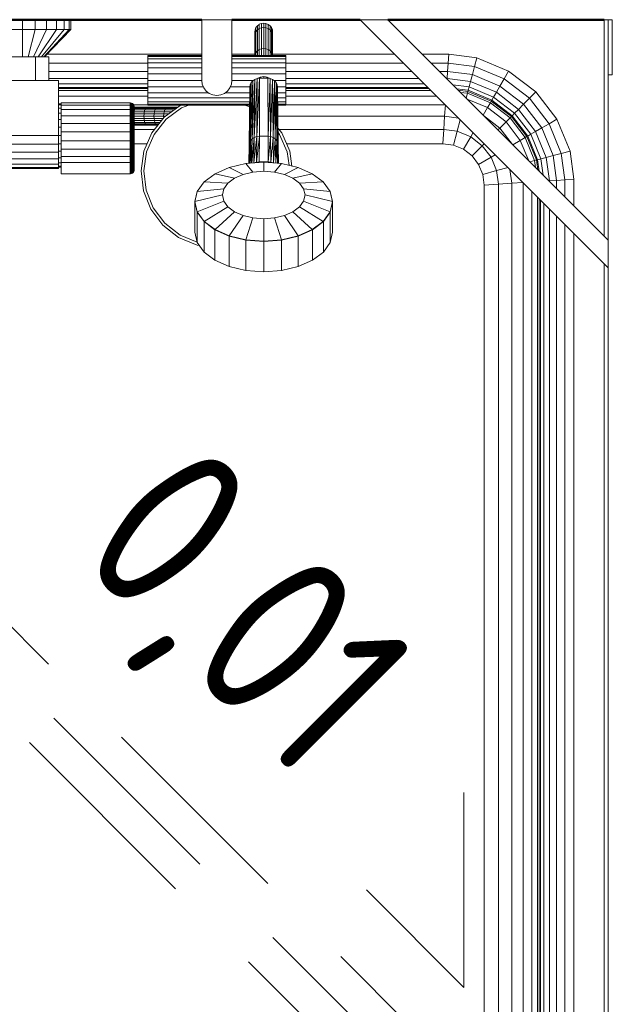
# Model space of a CAD drawing. Header units: millimetres. Extents: x -121 to 21826, y 1231 to 39091.
# Tile 23 of 66: x 8619 to 9049, y 36793 to 37508. Entities that reach past the tile are written whole.
import ezdxf

# ---------------------------------------------------------------- set-up
doc = ezdxf.new("R2010")
doc.units = ezdxf.units.MM
doc.linetypes.add('ADSK_Штриховая_ш3 п1_5', pattern=[225, 150, -75])
for name, color, linetype, lineweight in [('A-DETL-____-MBND', 5, 'ADSK_Штриховая_ш3 п1_5', 20), ('A-PART-____-MCUT', 2, 'Continuous', 50), ('A-PART-____-OTLN', 2, 'Continuous', 20), ('A-WALL-____-MCUT', 113, 'Continuous', 50), ('A-WALL-____-OTLN', 113, 'Continuous', 20), ('M-EQPM-____-OTLN', 50, 'Continuous', 20), ('P-PIPE-____-IDEN', 2, 'Continuous', 20)]:
    doc.layers.add(name, color=color, linetype=linetype, lineweight=lineweight)
doc.styles.add('GOST Common_1', font='GOST_Common.ttf', dxfattribs={"width": 0.9, "height": 125})

# ---------------------------------------------------------------- blocks, each defined once
blk = doc.blocks.new('Прямая форма - V line-612885-В_Этаж 03_Канализация')
at = {"layer": 'M-EQPM-____-OTLN', "color": 253}
for p, q in [((25, 443), (15.94, 443)), ((25, 443), (25, 450)), ((34.06, 443), (25, 443)), ((25, 443), (25, 423)), ((34.06, 443), (29.14, 423)), ((42.5, 443), (33, 423)), ((34.06, 443), (34.06, 450)), ((42.5, 443), (34.06, 443)), ((49.75, 443), (36.31, 423)), ((55.31, 443), (38.86, 423)), ((58.81, 443), (40.45, 423)), ((60, 443), (41, 423)), ((42.5, 443), (42.5, 450)), ((49.75, 443), (42.5, 443)), ((49.75, 443), (49.75, 450)), ((55.31, 443), (49.75, 443)), ((55.31, 443), (55.31, 450)), ((58.81, 443), (55.31, 443)), ((58.81, 443), (58.81, 450)), ((60, 443), (58.81, 443)), ((60, 443), (60, 450)), ((155, 406), (155, 450)), ((177, 450), (155, 450)), ((177, 406), (177, 450)), ((193.72, 442.68), (194.37, 444.25)), ((194.37, 444.25), (195.4, 445.6)), ((194.37, 441.19), (194.37, 444.25)), ((195.4, 445.6), (196.75, 446.63)), ((195.4, 442.53), (195.4, 445.6)), ((195.4, 442.53), (196.75, 443.57)), ((196.75, 446.63), (196.75, 443.57)), ((196.75, 443.57), (198.32, 444.21)), ((196.75, 443.57), (196.75, 428.32)), ((196.84, 446.67), (198.32, 447.28)), ((198.32, 447.28), (200, 447.51)), ((198.32, 447.28), (198.32, 444.21)), ((198.32, 444.21), (200, 444.43)), ((198.32, 444.21), (198.32, 428.95)), ((200, 444.43), (200, 447.51)), ((200, 447.51), (201.68, 447.28)), ((200, 429.16), (200, 444.43)), ((200, 444.43), (201.68, 444.21)), ((201.68, 447.28), (203.25, 446.63)), ((201.68, 444.21), (201.68, 447.28)), ((201.68, 444.21), (203.25, 443.57)), ((201.68, 428.95), (201.68, 444.21)), ((203.25, 446.63), (204.6, 445.6)), ((203.25, 443.57), (203.25, 446.63)), ((203.25, 443.57), (204.6, 442.53)), ((203.25, 428.32), (203.25, 443.57)), ((204.6, 445.6), (205.63, 444.25)), ((204.6, 442.53), (204.6, 445.6)), ((205.63, 444.25), (206.28, 442.68)), ((205.63, 441.19), (205.63, 444.25)), ((450, 270), (270, 450)), ((290, 450), (270, 450)), ((450, 290), (290, 450)), ((447, 293), (447, 450)), ((447, 450), (450, 450)), ((450, 450), (453, 450)), ((450, 450), (450, 290)), ((453, 450), (453, 410)), ((193.5, 441), (193.72, 442.68)), ((193.68, 439.63), (193.5, 441)), ((193.5, 441), (193.5, 437.95)), ((193.5, 437.95), (193.5, 441)), ((193.5, 437.95), (193.72, 439.63)), ((193.5, 424), (193.5, 437.95)), ((193.72, 439.63), (193.72, 442.68)), ((193.72, 439.63), (194.37, 441.19)), ((193.72, 424.52), (193.72, 439.63)), ((194.37, 441.19), (195.4, 442.53)), ((194.37, 426.03), (194.37, 441.19)), ((195.4, 427.33), (195.4, 442.53)), ((204.6, 442.53), (205.63, 441.19)), ((204.6, 427.33), (204.6, 442.53)), ((205.63, 441.19), (206.28, 439.63)), ((205.63, 426.03), (205.63, 441.19)), ((206.28, 442.68), (206.5, 441)), ((206.28, 439.63), (206.28, 442.68)), ((206.28, 439.63), (206.5, 437.95)), ((206.28, 424.52), (206.28, 439.63)), ((206.5, 441), (206.32, 439.63)), ((206.5, 441), (206.5, 437.95)), ((206.5, 437.95), (206.5, 441)), ((206.5, 424), (206.5, 437.95)), ((196.75, 428.32), (198.32, 428.95)), ((198.32, 428.95), (200, 429.16)), ((198.32, 428.95), (198.32, 424)), ((200, 424), (200, 429.16)), ((200, 429.16), (201.68, 428.95)), ((201.68, 428.95), (203.25, 428.32)), ((201.68, 424), (201.68, 428.95)), ((34.5, 423), (15.5, 423)), ((34.5, 406), (34.5, 423)), ((34.5, 423), (44, 423)), ((42.9, 425), (155, 425)), ((44, 423), (44, 406)), ((116, 423.39), (116, 424)), ((155, 424), (116, 424)), ((116, 421.59), (116, 423.39)), ((155, 423.39), (116, 423.39)), ((116, 418.73), (116, 421.59)), ((116, 421.59), (155, 421.59)), ((177, 425), (193.5, 425)), ((216, 424), (177, 424)), ((216, 423.39), (177, 423.39)), ((177, 421.59), (216, 421.59)), ((193.72, 424.52), (194.37, 426.03)), ((194.37, 426.03), (195.4, 427.33)), ((194.37, 424), (194.37, 426.03)), ((195.4, 427.33), (196.75, 428.32)), ((195.4, 424), (195.4, 427.33)), ((196.75, 428.32), (196.75, 424)), ((203.25, 428.32), (204.6, 427.33)), ((203.25, 424), (203.25, 428.32)), ((204.6, 427.33), (205.63, 426.03)), ((204.6, 424), (204.6, 427.33)), ((205.63, 426.03), (206.28, 424.52)), ((205.63, 424), (205.63, 426.03)), ((206.5, 425), (295, 425)), ((216, 424), (216, 423.39)), ((216, 423.39), (216, 421.59)), ((216, 421.59), (216, 418.73)), ((315, 425), (334.26, 425)), ((333.84, 418.53), (334.26, 425)), ((334.26, 425), (354.73, 422.3)), ((353.04, 416), (354.73, 422.3)), ((354.73, 422.3), (377.78, 412.76)), ((44, 418.53), (116, 418.53)), ((116, 415), (116, 418.73)), ((155, 418.73), (116, 418.73)), ((116, 410.66), (116, 415)), ((116, 415), (155, 415)), ((216, 418.73), (177, 418.73)), ((216, 415), (177, 415)), ((216, 418.73), (216, 415)), ((216, 418.53), (301.47, 418.53)), ((216, 410.66), (216, 415)), ((321.47, 418.53), (333.84, 418.53)), ((333.44, 412.5), (333.84, 418.53)), ((333.84, 418.53), (353.04, 416)), ((351.47, 410.13), (353.04, 416)), ((353.04, 416), (374.52, 407.11)), ((44, 412.5), (116, 412.5)), ((44, 407.32), (116, 407.32)), ((116, 406), (116, 410.66)), ((155, 410.66), (116, 410.66)), ((216, 410.66), (177, 410.66)), ((195.19, 407.3), (193.18, 364.64)), ((193.18, 364.64), (195.19, 407.3)), ((193.5, 406.67), (195.19, 407.3)), ((193.5, 406.67), (195.19, 407.3)), ((197, 407.52), (194.95, 365.3)), ((194.95, 365.3), (197, 407.52)), ((194.95, 365.3), (195.19, 407.3)), ((195.19, 407.3), (194.95, 365.3)), ((195.19, 407.33), (197.41, 408.41)), ((197, 407.52), (195.19, 407.3)), ((195.19, 407.3), (197, 407.52)), ((196.85, 365.53), (197, 407.52)), ((196.85, 365.53), (197, 407.52)), ((203, 407.52), (197, 407.52)), ((203, 407.52), (197, 407.52)), ((197.41, 408.41), (200, 408.81)), ((197.8, 407.52), (197.8, 408.47)), ((200, 408.81), (202.59, 408.41)), ((200, 407.52), (200, 408.81)), ((202.2, 407.52), (202.2, 408.47)), ((202.59, 408.41), (204.81, 407.33)), ((203.15, 365.53), (203, 407.52)), ((203, 407.52), (203.15, 365.53)), ((203, 407.52), (204.81, 407.3)), ((203, 407.52), (204.81, 407.3)), ((204.81, 407.3), (203.15, 365.53)), ((203.15, 365.53), (204.81, 407.3)), ((205.05, 365.3), (204.81, 407.3)), ((204.81, 407.3), (205.05, 365.3)), ((204.81, 407.3), (206.5, 406.67)), ((204.81, 407.3), (206.5, 406.67)), ((216, 412.5), (307.5, 412.5)), ((216, 406), (216, 410.66)), ((216, 407.32), (312.68, 407.32)), ((327.5, 412.5), (333.44, 412.5)), ((333.1, 407.32), (333.44, 412.5)), ((333.1, 407.32), (350.12, 405.08)), ((333.44, 412.5), (351.47, 410.13)), ((350.12, 405.08), (351.47, 410.13)), ((351.47, 410.13), (371.48, 401.84)), ((374.52, 407.11), (377.78, 412.76)), ((377.78, 412.76), (397.57, 397.57)), ((453, 410), (450, 410)), ((51, 406), (-151, 406)), ((51, 366), (51, 406)), ((51, 403.35), (116, 403.35)), ((116, 400.85), (51, 400.85)), ((116, 401.34), (116, 406)), ((155, 406), (116, 406)), ((116, 397), (116, 401.34)), ((156.13, 401.34), (116, 401.34)), ((155.37, 403.15), (155, 406)), ((155.37, 403.15), (156.47, 400.5)), ((156.47, 400.5), (158.22, 398.22)), ((173.78, 398.22), (175.53, 400.5)), ((175.53, 400.5), (176.63, 403.15)), ((175.87, 401.34), (190.02, 401.34)), ((176.63, 403.15), (177, 406)), ((192.54, 406), (177, 406)), ((190.24, 402.81), (189.5, 358.93)), ((189.5, 358.93), (190.24, 402.81)), ((189.5, 358.93), (190, 401.17)), ((190, 401.17), (189.5, 358.93)), ((190.94, 404.34), (189.75, 360.64)), ((189.75, 360.64), (190.94, 404.34)), ((189.75, 360.64), (190.24, 402.81)), ((190.24, 402.81), (189.75, 360.64)), ((190, 401.17), (190.24, 402.81)), ((190, 401.17), (190.24, 402.81)), ((190.24, 402.81), (190.94, 404.34)), ((190.24, 402.81), (190.94, 404.34)), ((192.05, 405.66), (190.48, 362.23)), ((190.48, 362.23), (192.05, 405.66)), ((190.48, 362.23), (190.94, 404.34)), ((190.94, 404.34), (190.48, 362.23)), ((190.94, 404.34), (192.05, 405.66)), ((190.94, 404.34), (192.05, 405.66)), ((193.5, 406.67), (191.65, 363.6)), ((191.65, 363.6), (193.5, 406.67)), ((191.65, 363.6), (192.05, 405.66)), ((192.05, 405.66), (191.65, 363.6)), ((192.05, 405.66), (193.5, 406.67)), ((192.05, 405.66), (193.5, 406.67)), ((193.18, 364.64), (193.5, 406.67)), ((193.5, 406.67), (193.18, 364.64)), ((206.5, 406.67), (205.05, 365.3)), ((205.05, 365.3), (206.5, 406.67)), ((206.83, 364.64), (206.5, 406.67)), ((206.5, 406.67), (206.83, 364.64)), ((206.5, 406.67), (207.95, 405.66)), ((206.5, 406.67), (207.95, 405.66)), ((207.95, 405.66), (206.83, 364.64)), ((206.83, 364.64), (207.95, 405.66)), ((207.46, 406), (216, 406)), ((208.35, 363.6), (207.95, 405.66)), ((207.95, 405.66), (208.35, 363.6)), ((207.95, 405.66), (209.06, 404.34)), ((207.95, 405.66), (209.06, 404.34)), ((209.06, 404.34), (208.35, 363.6)), ((208.35, 363.6), (209.06, 404.34)), ((209.52, 362.23), (209.06, 404.34)), ((209.06, 404.34), (209.52, 362.23)), ((209.06, 404.34), (209.76, 402.81)), ((209.76, 402.81), (209.06, 404.34)), ((209.76, 402.81), (209.52, 362.23)), ((209.52, 362.23), (209.76, 402.81)), ((210.25, 360.64), (209.76, 402.81)), ((209.76, 402.81), (210.25, 360.64)), ((209.76, 402.81), (210, 401.17)), ((210, 401.17), (209.76, 402.81)), ((209.98, 401.34), (216, 401.34)), ((210.5, 358.93), (210, 401.17)), ((210, 401.17), (210.25, 360.64)), ((210, 401.17), (210.5, 358.93)), ((210.25, 360.64), (210, 401.17)), ((216, 401.34), (216, 406)), ((216, 403.35), (316.65, 403.35)), ((216, 401.34), (216, 397)), ((319.15, 400.85), (216, 400.85)), ((337.23, 402.77), (349.08, 401.21)), ((348.43, 398.78), (349.08, 401.21)), ((349.08, 401.21), (350.12, 405.08)), ((349.08, 401.21), (366.86, 393.85)), ((350.12, 405.08), (368.87, 397.32)), ((368.87, 397.32), (371.48, 401.84)), ((371.48, 401.84), (374.52, 407.11)), ((371.48, 401.84), (388.66, 388.66)), ((374.52, 407.11), (392.96, 392.96)), ((116, 400), (51, 400)), ((51, 398.64), (116, 398.64)), ((51, 394.64), (116, 394.64)), ((159.81, 397), (116, 397)), ((116, 397), (116, 393.27)), ((189.91, 393.27), (116, 393.27)), ((116, 393.27), (116, 390.41)), ((158.22, 398.22), (160.5, 396.47)), ((160.5, 396.47), (163.15, 395.37)), ((163.15, 395.37), (166, 395)), ((166, 395), (168.85, 395.37)), ((168.85, 395.37), (171.5, 396.47)), ((171.5, 396.47), (173.78, 398.22)), ((172.19, 397), (189.95, 397)), ((210.03, 397), (216, 397)), ((210.05, 393.27), (216, 393.27)), ((320, 400), (216, 400)), ((216, 398.64), (321.36, 398.64)), ((216, 397), (216, 393.27)), ((216, 394.64), (325.36, 394.64)), ((216, 393.27), (216, 390.41)), ((348.43, 398.78), (340.13, 399.87)), ((348.21, 397.95), (341.12, 398.88)), ((342.7, 397.3), (347.85, 396.62)), ((346.91, 393.09), (347.85, 396.62)), ((347.85, 396.62), (348.21, 397.95)), ((347.85, 396.62), (364.49, 389.73)), ((348.21, 397.95), (348.43, 398.78)), ((365.17, 390.92), (348.21, 397.95)), ((348.43, 398.78), (365.6, 391.66)), ((365.6, 391.66), (366.86, 393.85)), ((366.86, 393.85), (368.87, 397.32)), ((366.86, 393.85), (382.13, 382.13)), ((368.87, 397.32), (384.96, 384.96)), ((388.66, 388.66), (392.96, 392.96)), ((392.96, 392.96), (397.57, 397.57)), ((392.96, 392.96), (407.11, 374.52)), ((397.57, 397.57), (412.76, 377.78)), ((53, 389), (51, 389)), ((53, 388.22), (51, 388.22)), ((53, 385.92), (51, 385.92)), ((53, 388.11), (53, 389.79)), ((103, 389.79), (53, 389.79)), ((53, 384.87), (53, 388.11)), ((103, 388.11), (53, 388.11)), ((103, 388.11), (103, 389.79)), ((103.39, 389.76), (103, 389.79)), ((103.39, 389.76), (103, 389.79)), ((116, 388.28), (103, 388.28)), ((103, 384.87), (103, 388.11)), ((103.39, 388.09), (103, 388.11)), ((103.39, 388.09), (103, 388.11)), ((103.39, 388.09), (103.39, 389.76)), ((103.39, 389.76), (103.39, 388.09)), ((104.15, 389.56), (103.39, 389.76)), ((104.15, 389.56), (103.39, 389.76)), ((103.39, 384.85), (103.39, 388.09)), ((104.15, 387.9), (103.39, 388.09)), ((104.15, 387.9), (104.15, 389.56)), ((104.15, 389.56), (104.15, 387.9)), ((104.83, 389.17), (104.15, 389.56)), ((104.83, 389.17), (104.15, 389.56)), ((104.15, 384.69), (104.15, 387.9)), ((104.83, 387.53), (104.15, 387.9)), ((104.83, 387.53), (104.83, 389.17)), ((104.83, 389.17), (104.83, 387.53)), ((105.38, 388.61), (104.83, 389.17)), ((105.38, 388.61), (104.83, 389.17)), ((104.83, 384.38), (104.83, 387.53)), ((105.38, 387.02), (104.83, 387.53)), ((105.38, 387.02), (105.38, 388.61)), ((105.38, 388.61), (105.38, 387.02)), ((105.77, 387.94), (105.38, 388.61)), ((105.77, 387.94), (105.38, 388.61)), ((105.38, 383.94), (105.38, 387.02)), ((105.77, 386.39), (105.38, 387.02)), ((105.77, 386.39), (105.38, 387.02)), ((107.35, 386.5), (105.38, 386.5)), ((105.38, 386.28), (106.92, 386.28)), ((105.77, 386.39), (105.77, 387.94)), ((105.77, 387.94), (105.77, 386.39)), ((105.97, 387.18), (105.77, 387.94)), ((105.97, 387.18), (105.77, 387.94)), ((105.77, 383.4), (105.77, 386.39)), ((105.77, 386.39), (105.77, 383.4)), ((105.97, 385.68), (105.77, 386.39)), ((105.97, 385.68), (105.77, 386.39)), ((105.97, 385.68), (105.97, 387.18)), ((105.97, 387.18), (105.97, 385.68)), ((106, 386.79), (105.97, 387.18)), ((106, 386.79), (105.97, 387.18)), ((106, 385.32), (106, 386.79)), ((106, 386.79), (106, 385.32)), ((106.51, 385.63), (106.92, 386.28)), ((106.92, 386.28), (107.35, 386.5)), ((106.92, 386.28), (114.64, 386.28)), ((115.18, 386.5), (107.35, 386.5)), ((114.13, 385.63), (114.64, 386.28)), ((114.64, 386.28), (115.18, 386.5)), ((114.64, 386.28), (122.19, 386.28)), ((122.84, 386.5), (115.18, 386.5)), ((116, 390.41), (189.87, 390.41)), ((116, 390.41), (116, 388.61)), ((116, 388.61), (189.85, 388.61)), ((116, 388.61), (116, 388)), ((116, 388), (189.84, 388)), ((121.59, 385.63), (122.19, 386.28)), ((122.19, 386.28), (122.84, 386.5)), ((122.19, 386.28), (129.54, 386.28)), ((130.29, 386.5), (122.84, 386.5)), ((127.85, 379.18), (139.51, 387.76)), ((128.85, 385.63), (129.54, 386.28)), ((140.47, 386.01), (129.24, 377.74)), ((129.54, 386.28), (130.29, 386.5)), ((129.54, 386.28), (136.66, 386.28)), ((137.5, 386.5), (130.29, 386.5)), ((135.87, 385.63), (136.66, 386.28)), ((136.66, 386.28), (137.5, 386.5)), ((136.66, 386.28), (137.5, 386.28)), ((139.51, 387.76), (140.13, 388)), ((145.61, 388), (140.47, 386.01)), ((189.83, 386.67), (186.39, 388)), ((210.07, 390.41), (216, 390.41)), ((210.08, 388.61), (216, 388.61)), ((210.08, 388), (216, 388)), ((216, 390.41), (216, 388.61)), ((216, 388.61), (216, 388)), ((331.72, 388.28), (216, 388.28)), ((331.85, 388.15), (331.31, 380)), ((362.47, 386.24), (347.6, 392.4)), ((362.47, 386.24), (359.28, 380.72)), ((364.49, 389.73), (362.47, 386.24)), ((375.92, 375.92), (362.47, 386.24)), ((364.49, 389.73), (365.17, 390.92)), ((378.77, 378.77), (364.49, 389.73)), ((365.17, 390.92), (365.6, 391.66)), ((379.74, 379.74), (365.17, 390.92)), ((365.6, 391.66), (380.35, 380.35)), ((384.96, 384.96), (388.66, 388.66)), ((388.66, 388.66), (401.84, 371.48)), ((53, 382.26), (51, 382.26)), ((53, 380.3), (53, 384.87)), ((103, 384.87), (53, 384.87)), ((53, 374.72), (53, 380.3)), ((103, 380.3), (53, 380.3)), ((103, 380.3), (103, 384.87)), ((103.39, 384.85), (103, 384.87)), ((103, 374.72), (103, 380.3)), ((103.39, 380.29), (103, 380.3)), ((103.39, 380.29), (103.39, 384.85)), ((104.15, 384.69), (103.39, 384.85)), ((103.39, 374.71), (103.39, 380.29)), ((104.15, 380.17), (103.39, 380.29)), ((104.15, 380.17), (104.15, 384.69)), ((104.83, 384.38), (104.15, 384.69)), ((104.15, 374.64), (104.15, 380.17)), ((104.83, 379.93), (104.15, 380.17)), ((104.83, 379.93), (104.83, 384.38)), ((105.38, 383.94), (104.83, 384.38)), ((104.83, 374.5), (104.83, 379.93)), ((105.38, 379.6), (104.83, 379.93)), ((105.38, 385.63), (106.51, 385.63)), ((106.16, 384.6), (105.38, 384.6)), ((105.38, 379.6), (105.38, 383.94)), ((105.77, 383.4), (105.38, 383.94)), ((105.38, 374.29), (105.38, 379.6)), ((105.77, 379.19), (105.38, 379.6)), ((105.77, 379.19), (105.77, 383.4)), ((105.97, 382.8), (105.77, 383.4)), ((105.97, 382.8), (105.77, 383.4)), ((105.77, 382.1), (105.89, 383.25)), ((113.16, 381.68), (105.77, 381.68)), ((113.09, 380), (105.77, 380)), ((105.77, 374.04), (105.77, 379.19)), ((105.97, 378.73), (105.77, 379.19)), ((105.97, 378.73), (105.77, 379.19)), ((105.89, 383.25), (106.16, 384.6)), ((113.37, 383.25), (105.89, 383.25)), ((105.97, 382.8), (105.97, 385.68)), ((105.97, 385.68), (105.97, 382.8)), ((106, 385.32), (105.97, 385.68)), ((106, 385.32), (105.97, 385.68)), ((105.97, 378.73), (105.97, 382.8)), ((105.97, 382.8), (105.97, 378.73)), ((106, 382.49), (105.97, 382.8)), ((106, 382.49), (105.97, 382.8)), ((105.97, 373.77), (105.97, 378.73)), ((105.97, 378.73), (105.97, 373.77)), ((106, 378.5), (105.97, 378.73)), ((106, 378.5), (105.97, 378.73)), ((106, 382.49), (106, 385.32)), ((106, 385.32), (106, 382.49)), ((106, 378.5), (106, 382.49)), ((106, 382.49), (106, 378.5)), ((106.16, 384.6), (106.51, 385.63)), ((113.7, 384.6), (106.16, 384.6)), ((106.51, 385.63), (114.13, 385.63)), ((113.09, 380), (113.16, 381.68)), ((113.16, 378.32), (113.09, 380)), ((120.35, 380), (113.09, 380)), ((113.16, 381.68), (113.37, 383.25)), ((120.43, 381.68), (113.16, 381.68)), ((113.37, 383.25), (113.7, 384.6)), ((120.68, 383.25), (113.37, 383.25)), ((113.7, 384.6), (114.13, 385.63)), ((121.08, 384.6), (113.7, 384.6)), ((114.13, 385.63), (121.59, 385.63)), ((118.84, 367.86), (127.85, 379.18)), ((120.35, 380), (120.43, 381.68)), ((120.43, 378.32), (120.35, 380)), ((127.41, 380), (120.35, 380)), ((120.43, 381.68), (120.68, 383.25)), ((127.51, 381.68), (120.43, 381.68)), ((120.68, 383.25), (121.08, 384.6)), ((127.8, 383.25), (120.68, 383.25)), ((121.08, 384.6), (121.59, 385.63)), ((128.25, 384.6), (121.08, 384.6)), ((121.59, 385.63), (128.85, 385.63)), ((127.41, 380), (127.51, 381.68)), ((127.48, 378.72), (127.41, 380)), ((128.97, 380), (127.41, 380)), ((127.51, 381.68), (127.8, 383.25)), ((131.25, 381.68), (127.51, 381.68)), ((127.8, 383.25), (128.25, 384.6)), ((133.38, 383.25), (127.8, 383.25)), ((128.25, 384.6), (128.85, 385.63)), ((135.2, 384.6), (128.25, 384.6)), ((128.85, 385.63), (135.87, 385.63)), ((135.2, 384.6), (135.87, 385.63)), ((135.87, 385.63), (136.62, 385.63)), ((331.31, 380), (210.25, 380)), ((331.31, 380), (330.68, 370.35)), ((341.32, 378.68), (331.31, 380)), ((371.39, 371.39), (359.47, 380.53)), ((378.77, 378.77), (375.92, 375.92)), ((378.77, 378.77), (379.74, 379.74)), ((389.73, 364.49), (378.77, 378.77)), ((379.74, 379.74), (380.35, 380.35)), ((379.74, 379.74), (390.92, 365.17)), ((380.35, 380.35), (382.13, 382.13)), ((380.35, 380.35), (391.66, 365.6)), ((382.13, 382.13), (384.96, 384.96)), ((382.13, 382.13), (393.85, 366.86)), ((384.96, 384.96), (397.32, 368.87)), ((53, 377.5), (51, 377.5)), ((53, 371.95), (51, 371.95)), ((53, 368.53), (53, 374.72)), ((103, 374.72), (53, 374.72)), ((103, 368.53), (103, 374.72)), ((103.39, 374.71), (103, 374.72)), ((103.39, 368.53), (103.39, 374.71)), ((104.15, 374.64), (103.39, 374.71)), ((104.15, 368.51), (104.15, 374.64)), ((104.83, 374.5), (104.15, 374.64)), ((104.83, 368.46), (104.83, 374.5)), ((105.38, 374.29), (104.83, 374.5)), ((105.38, 368.41), (105.38, 374.29)), ((105.77, 374.04), (105.38, 374.29)), ((113.16, 378.32), (105.77, 378.32)), ((105.89, 376.75), (105.77, 377.9)), ((106.51, 374.37), (105.77, 374.37)), ((105.77, 368.33), (105.77, 374.04)), ((105.97, 373.77), (105.77, 374.04)), ((105.97, 373.77), (105.77, 374.04)), ((106.92, 373.72), (105.77, 373.72)), ((107.35, 373.5), (105.77, 373.5)), ((106.16, 375.4), (105.89, 376.75)), ((113.37, 376.75), (105.89, 376.75)), ((105.97, 368.25), (105.97, 373.77)), ((105.97, 373.77), (105.97, 368.25)), ((106, 373.62), (105.97, 373.77)), ((106, 373.62), (105.97, 373.77)), ((106, 373.62), (106, 378.5)), ((106, 378.5), (106, 373.62)), ((106, 368.21), (106, 373.62)), ((106, 373.62), (106, 368.21)), ((106.51, 374.37), (106.16, 375.4)), ((113.7, 375.4), (106.16, 375.4)), ((106.92, 373.72), (106.51, 374.37)), ((114.13, 374.37), (106.51, 374.37)), ((107.35, 373.5), (106.92, 373.72)), ((114.64, 373.72), (106.92, 373.72)), ((115.18, 373.5), (107.35, 373.5)), ((113.37, 376.75), (113.16, 378.32)), ((120.43, 378.32), (113.16, 378.32)), ((113.7, 375.4), (113.37, 376.75)), ((120.68, 376.75), (113.37, 376.75)), ((114.13, 374.37), (113.7, 375.4)), ((121.08, 375.4), (113.7, 375.4)), ((114.64, 373.72), (114.13, 374.37)), ((121.59, 374.37), (114.13, 374.37)), ((115.18, 373.5), (114.64, 373.72)), ((122.19, 373.72), (114.64, 373.72)), ((122.84, 373.5), (115.18, 373.5)), ((120.68, 376.75), (120.43, 378.32)), ((127.17, 378.32), (120.43, 378.32)), ((129.24, 377.74), (120.55, 366.83)), ((121.08, 375.4), (120.68, 376.75)), ((125.92, 376.75), (120.68, 376.75)), ((121.59, 374.37), (121.08, 375.4)), ((124.85, 375.4), (121.08, 375.4)), ((122.19, 373.72), (121.59, 374.37)), ((124.02, 374.37), (121.59, 374.37)), ((122.84, 373.5), (122.19, 373.72)), ((123.51, 373.72), (122.19, 373.72)), ((342.68, 377.32), (340.47, 369.06)), ((375.92, 375.92), (371.39, 371.39)), ((386.24, 362.47), (375.92, 375.92)), ((397.32, 368.87), (401.84, 371.48)), ((401.84, 371.48), (407.11, 374.52)), ((401.84, 371.48), (410.13, 351.47)), ((407.11, 374.52), (412.76, 377.78)), ((407.11, 374.52), (416, 353.04)), ((412.76, 377.78), (422.3, 354.73)), ((-151, 366), (51, 366)), ((51, 359.79), (51, 366)), ((53, 366), (51, 366)), ((53, 362.16), (53, 368.53)), ((103, 368.53), (53, 368.53)), ((103, 362.16), (103, 368.53)), ((103.39, 368.53), (103, 368.53)), ((103.39, 362.16), (103.39, 368.53)), ((104.15, 368.51), (103.39, 368.53)), ((104.15, 362.2), (104.15, 368.51)), ((104.83, 368.46), (104.15, 368.51)), ((104.83, 362.26), (104.83, 368.46)), ((105.38, 368.41), (104.83, 368.46)), ((105.38, 362.35), (105.38, 368.41)), ((105.77, 368.33), (105.38, 368.41)), ((120.83, 370.35), (105.77, 370.35)), ((105.77, 362.46), (105.77, 368.33)), ((105.97, 368.25), (105.77, 368.33)), ((105.97, 368.25), (105.77, 368.33)), ((105.97, 362.58), (105.97, 368.25)), ((105.97, 368.25), (105.97, 362.58)), ((106, 368.21), (105.97, 368.25)), ((106, 368.21), (105.97, 368.25)), ((106, 362.64), (106, 368.21)), ((106, 368.21), (106, 362.64)), ((113.09, 354.58), (118.84, 367.86)), ((120.55, 366.83), (115.01, 354.03)), ((193.18, 364.64), (191.33, 345.96)), ((191.33, 345.96), (193.18, 364.64)), ((191.65, 363.6), (193.18, 364.64)), ((193.18, 364.64), (191.65, 363.6)), ((192.83, 346.07), (193.18, 364.64)), ((193.18, 364.64), (192.83, 346.07)), ((194.95, 365.3), (192.84, 346.08)), ((192.84, 346.08), (194.95, 365.3)), ((193.18, 364.64), (194.95, 365.3)), ((194.95, 365.3), (193.18, 364.64)), ((196.85, 365.53), (194.7, 346.71)), ((194.7, 346.71), (196.85, 365.53)), ((194.7, 346.71), (194.95, 365.3)), ((194.95, 365.3), (194.7, 346.71)), ((194.95, 365.3), (196.85, 365.53)), ((196.85, 365.53), (194.95, 365.3)), ((196.69, 346.94), (196.85, 365.53)), ((196.69, 346.94), (196.85, 365.53)), ((203.15, 365.53), (196.85, 365.53)), ((203.15, 365.53), (196.85, 365.53)), ((203.31, 346.94), (203.15, 365.53)), ((203.15, 365.53), (203.31, 346.94)), ((203.15, 365.53), (205.05, 365.3)), ((205.05, 365.3), (203.15, 365.53)), ((205.05, 365.3), (203.31, 346.94)), ((203.31, 346.94), (205.05, 365.3)), ((205.3, 346.71), (205.05, 365.3)), ((205.05, 365.3), (205.3, 346.71)), ((205.05, 365.3), (206.83, 364.64)), ((206.83, 364.64), (205.05, 365.3)), ((206.83, 364.64), (205.3, 346.71)), ((205.3, 346.71), (206.83, 364.64)), ((207.17, 346.07), (206.83, 364.64)), ((206.83, 364.64), (207.17, 346.07)), ((206.83, 364.64), (208.35, 363.6)), ((208.35, 363.6), (206.83, 364.64)), ((210.35, 371.38), (213.16, 367.86)), ((211.45, 366.83), (210.39, 368.15)), ((330.68, 370.35), (211.17, 370.35)), ((216.99, 354.03), (211.45, 366.83)), ((213.16, 367.86), (218.91, 354.58)), ((330.68, 370.35), (330, 360)), ((340.47, 369.06), (330.68, 370.35)), ((340.47, 369.06), (337.76, 358.98)), ((350.22, 365.02), (340.47, 369.06)), ((350.22, 365.02), (345, 355.98)), ((351.96, 368.04), (350.22, 365.02)), ((358.6, 358.6), (350.22, 365.02)), ((371.39, 371.39), (370, 370)), ((380.53, 359.47), (371.39, 371.39)), ((389.73, 364.49), (386.24, 362.47)), ((390.92, 365.17), (389.73, 364.49)), ((389.73, 364.49), (396.62, 347.85)), ((390.92, 365.17), (391.66, 365.6)), ((390.92, 365.17), (397.95, 348.21)), ((391.66, 365.6), (393.85, 366.86)), ((391.66, 365.6), (398.78, 348.43)), ((393.85, 366.86), (397.32, 368.87)), ((393.85, 366.86), (401.21, 349.08)), ((397.32, 368.87), (405.08, 350.12)), ((-151, 359.79), (51, 359.79)), ((53, 360.05), (51, 360.05)), ((51, 359.79), (51, 354)), ((53, 356.06), (53, 362.16)), ((53, 362.16), (103, 362.16)), ((103, 356.06), (103, 362.16)), ((103, 362.16), (103.39, 362.16)), ((103.39, 362.16), (104.15, 362.2)), ((103.39, 356.07), (103.39, 362.16)), ((104.15, 362.2), (104.83, 362.26)), ((104.15, 356.15), (104.15, 362.2)), ((104.83, 362.26), (105.38, 362.35)), ((104.83, 356.32), (104.83, 362.26)), ((105.38, 362.35), (105.77, 362.46)), ((105.38, 356.55), (105.38, 362.35)), ((105.77, 362.46), (105.97, 362.58)), ((105.97, 362.58), (105.77, 362.46)), ((105.77, 356.83), (105.77, 362.46)), ((115.44, 360), (105.77, 360)), ((115.44, 360), (105.77, 360)), ((105.97, 362.58), (106, 362.64)), ((106, 362.64), (105.97, 362.58)), ((105.97, 362.58), (105.97, 357.15)), ((105.97, 357.15), (105.97, 362.58)), ((106, 357.31), (105.97, 357.15)), ((106, 357.31), (105.97, 357.15)), ((106, 362.64), (106, 357.31)), ((106, 357.31), (106, 362.64)), ((106, 357.31), (106, 352.59)), ((106, 352.59), (106, 357.31)), ((189.13, 345.8), (189.5, 358.93)), ((189.5, 358.93), (189.13, 345.8)), ((189.75, 360.64), (189.19, 345.8)), ((189.19, 345.8), (189.75, 360.64)), ((189.34, 345.81), (189.75, 360.64)), ((189.75, 360.64), (189.34, 345.81)), ((190.48, 362.23), (189.48, 345.82)), ((189.48, 345.82), (190.48, 362.23)), ((189.5, 358.93), (189.75, 360.64)), ((189.75, 360.64), (189.5, 358.93)), ((189.75, 360.64), (190.48, 362.23)), ((190.48, 362.23), (189.75, 360.64)), ((190.07, 345.87), (190.48, 362.23)), ((190.48, 362.23), (190.07, 345.87)), ((191.65, 363.6), (190.2, 345.88)), ((190.2, 345.88), (191.65, 363.6)), ((190.48, 362.23), (191.65, 363.6)), ((191.65, 363.6), (190.48, 362.23)), ((191.26, 345.96), (191.65, 363.6)), ((191.65, 363.6), (191.26, 345.96)), ((208.35, 363.6), (207.17, 346.07)), ((207.17, 346.07), (208.35, 363.6)), ((208.74, 345.96), (208.35, 363.6)), ((208.35, 363.6), (208.74, 345.96)), ((208.35, 363.6), (209.52, 362.23)), ((209.52, 362.23), (208.35, 363.6)), ((209.52, 362.23), (208.81, 345.95)), ((208.81, 345.95), (209.52, 362.23)), ((209.93, 345.87), (209.52, 362.23)), ((209.52, 362.23), (209.93, 345.87)), ((209.52, 362.23), (210.25, 360.64)), ((210.25, 360.64), (209.52, 362.23)), ((210.25, 360.64), (210.03, 345.86)), ((210.03, 345.86), (210.25, 360.64)), ((210.66, 345.81), (210.25, 360.64)), ((210.25, 360.64), (210.66, 345.81)), ((210.25, 360.64), (210.5, 358.93)), ((210.5, 358.93), (210.25, 360.64)), ((210.87, 345.8), (210.5, 358.93)), ((210.5, 358.93), (210.7, 345.81)), ((210.5, 358.93), (210.87, 345.8)), ((210.7, 345.81), (210.5, 358.93)), ((330, 360), (216.56, 360)), ((330, 360), (216.56, 360)), ((337.76, 358.98), (330, 360)), ((337.76, 358.98), (330, 360)), ((345, 355.98), (337.76, 358.98)), ((345, 355.98), (337.76, 358.98)), ((358.6, 358.6), (351.21, 351.21)), ((360, 360), (358.6, 358.6)), ((365.02, 350.22), (358.6, 358.6)), ((386.24, 362.47), (380.72, 359.28)), ((392.4, 347.6), (386.24, 362.47)), ((51, 354), (-151, 354)), ((53, 354.5), (51, 354.5)), ((51, 354), (51, 349.03)), ((53, 350.66), (53, 356.06)), ((103, 356.06), (53, 356.06)), ((53, 346.34), (53, 350.66)), ((103, 350.66), (53, 350.66)), ((103.39, 356.07), (103, 356.06)), ((103, 350.66), (103, 356.06)), ((103.39, 350.67), (103, 350.66)), ((103, 346.34), (103, 350.66)), ((104.15, 356.15), (103.39, 356.07)), ((103.39, 350.67), (103.39, 356.07)), ((104.15, 350.8), (103.39, 350.67)), ((103.39, 346.36), (103.39, 350.67)), ((104.83, 356.32), (104.15, 356.15)), ((104.15, 350.8), (104.15, 356.15)), ((104.83, 351.06), (104.15, 350.8)), ((104.15, 346.52), (104.15, 350.8)), ((105.38, 356.55), (104.83, 356.32)), ((104.83, 351.06), (104.83, 356.32)), ((105.38, 351.41), (104.83, 351.06)), ((104.83, 346.82), (104.83, 351.06)), ((105.77, 356.83), (105.38, 356.55)), ((105.38, 351.41), (105.38, 356.55)), ((105.77, 351.85), (105.38, 351.41)), ((105.38, 347.26), (105.38, 351.41)), ((105.97, 357.15), (105.77, 356.83)), ((105.97, 357.15), (105.77, 356.83)), ((105.77, 351.85), (105.77, 356.83)), ((105.97, 352.34), (105.77, 351.85)), ((105.97, 352.34), (105.77, 351.85)), ((105.77, 347.79), (105.77, 351.85)), ((105.97, 357.15), (105.97, 352.34)), ((105.97, 352.34), (105.97, 357.15)), ((106, 352.59), (105.97, 352.34)), ((106, 352.59), (105.97, 352.34)), ((105.97, 352.34), (105.97, 348.38)), ((105.97, 348.38), (105.97, 352.34)), ((106, 352.59), (106, 348.68)), ((106, 348.68), (106, 352.59)), ((111, 340.25), (113.09, 354.58)), ((115.01, 354.03), (113, 340.23)), ((218.4, 344.34), (216.99, 354.03)), ((218.91, 354.58), (220.47, 343.85)), ((351.21, 351.21), (345, 355.98)), ((351.21, 351.21), (345, 355.98)), ((355.98, 345), (351.21, 351.21)), ((355.98, 345), (351.21, 351.21)), ((365.02, 350.22), (355.98, 345)), ((368.04, 351.96), (365.02, 350.22)), ((369.06, 340.47), (365.02, 350.22)), ((401.21, 349.08), (405.08, 350.12)), ((405.08, 350.12), (410.13, 351.47)), ((405.08, 350.12), (407.32, 333.1)), ((410.13, 351.47), (416, 353.04)), ((410.13, 351.47), (412.5, 333.44)), ((416, 353.04), (422.3, 354.73)), ((416, 353.04), (418.53, 333.84)), ((422.3, 354.73), (425, 334.26)), ((51, 349.03), (-151, 349.03)), ((51, 345.22), (-151, 345.22)), ((53, 349.74), (51, 349.74)), ((51, 349.03), (51, 345.22)), ((53, 346.08), (51, 346.08)), ((51, 345.22), (51, 342.82)), ((53, 343.78), (51, 343.78)), ((53, 343), (51, 343)), ((53, 338.08), (53, 346.34)), ((103, 346.34), (53, 346.34)), ((103.39, 346.36), (103, 346.34)), ((103, 338.08), (103, 346.34)), ((104.15, 346.52), (103.39, 346.36)), ((103.39, 338.11), (103.39, 346.36)), ((104.83, 346.82), (104.15, 346.52)), ((104.15, 338.31), (104.15, 346.52)), ((105.38, 347.26), (104.83, 346.82)), ((104.83, 338.7), (104.83, 346.82)), ((105.77, 347.79), (105.38, 347.26)), ((105.38, 339.25), (105.38, 347.26)), ((105.97, 348.38), (105.77, 347.79)), ((105.77, 339.93), (105.77, 347.79)), ((106, 348.68), (105.97, 348.38)), ((106, 348.68), (105.97, 348.38)), ((105.97, 340.69), (105.97, 348.38)), ((187.08, 345.64), (175.05, 342.78)), ((187.08, 345.64), (175.05, 342.78)), ((200, 346.62), (187.08, 345.64)), ((200, 346.62), (187.08, 345.64)), ((187.08, 345.64), (192.24, 339.45)), ((187.08, 345.64), (192.24, 339.45)), ((194.7, 346.71), (192.96, 346.08)), ((194.7, 346.71), (192.96, 346.08)), ((196.69, 346.94), (194.7, 346.71)), ((196.69, 346.94), (194.7, 346.71)), ((196.55, 346.36), (196.69, 346.94)), ((196.55, 346.36), (196.69, 346.94)), ((203.31, 346.94), (196.69, 346.94)), ((203.31, 346.94), (196.69, 346.94)), ((212.92, 345.64), (200, 346.62)), ((212.92, 345.64), (200, 346.62)), ((200, 346.62), (200, 340.03)), ((200, 346.62), (200, 340.03)), ((205.3, 346.71), (203.31, 346.94)), ((205.3, 346.71), (203.31, 346.94)), ((207.04, 346.08), (205.3, 346.71)), ((207.04, 346.08), (205.3, 346.71)), ((212.92, 345.64), (207.76, 339.45)), ((212.92, 345.64), (207.76, 339.45)), ((224.95, 342.78), (212.92, 345.64)), ((224.95, 342.78), (212.92, 345.64)), ((358.98, 337.76), (355.98, 345)), ((358.98, 337.76), (355.98, 345)), ((396.62, 347.85), (393.09, 346.91)), ((397.95, 348.21), (396.62, 347.85)), ((396.62, 347.85), (397.3, 342.7)), ((397.95, 348.21), (398.78, 348.43)), ((398.88, 341.12), (397.95, 348.21)), ((398.78, 348.43), (401.21, 349.08)), ((398.78, 348.43), (399.87, 340.13)), ((401.21, 349.08), (402.77, 337.23)), ((51, 342.82), (-151, 342.82)), ((51, 342), (-151, 342)), ((51, 342.82), (51, 342)), ((103, 338.08), (53, 338.08)), ((103.39, 338.11), (103, 338.08)), ((104.15, 338.31), (103.39, 338.11)), ((104.83, 338.7), (104.15, 338.31)), ((105.38, 339.25), (104.83, 338.7)), ((105.77, 339.93), (105.38, 339.25)), ((105.97, 340.69), (105.77, 339.93)), ((112.73, 325.88), (111, 340.25)), ((113, 340.23), (114.66, 326.38)), ((164.72, 338.23), (156.79, 332.31)), ((164.72, 338.23), (156.79, 332.31)), ((175.05, 342.78), (164.72, 338.23)), ((175.05, 342.78), (164.72, 338.23)), ((164.72, 338.23), (178.79, 334.99)), ((164.72, 338.23), (178.79, 334.99)), ((175.05, 342.78), (185, 337.73)), ((175.05, 342.78), (185, 337.73)), ((178.79, 334.99), (185, 337.73)), ((185, 337.73), (178.79, 334.99)), ((185, 337.73), (192.24, 339.45)), ((192.24, 339.45), (185, 337.73)), ((200, 340.03), (192.24, 339.45)), ((192.24, 339.45), (200, 340.03)), ((207.76, 339.45), (200, 340.03)), ((200, 340.03), (207.76, 339.45)), ((215, 337.73), (207.76, 339.45)), ((215, 337.73), (207.76, 339.45)), ((224.95, 342.78), (215, 337.73)), ((224.95, 342.78), (215, 337.73)), ((221.21, 334.99), (215, 337.73)), ((221.21, 334.99), (215, 337.73)), ((235.28, 338.23), (221.21, 334.99)), ((235.28, 338.23), (221.21, 334.99)), ((235.28, 338.23), (224.95, 342.78)), ((235.28, 338.23), (224.95, 342.78)), ((243.21, 332.31), (235.28, 338.23)), ((243.21, 332.31), (235.28, 338.23)), ((369.06, 340.47), (358.98, 337.76)), ((360, 330), (358.98, 337.76)), ((358.98, 337.76), (360, 330)), ((377.32, 342.68), (369.06, 340.47)), ((370.35, 330.68), (369.06, 340.47)), ((380, 331.31), (378.68, 341.32)), ((156.79, 332.31), (151.8, 325.4)), ((156.79, 332.31), (151.8, 325.4)), ((156.79, 332.31), (174.02, 331.43)), ((156.79, 332.31), (174.02, 331.43)), ((174.02, 331.43), (171.02, 327.28)), ((174.02, 331.43), (171.02, 327.28)), ((174.02, 331.43), (178.79, 334.99)), ((178.79, 334.99), (174.02, 331.43)), ((225.98, 331.43), (221.21, 334.99)), ((225.98, 331.43), (221.21, 334.99)), ((243.21, 332.31), (225.98, 331.43)), ((243.21, 332.31), (225.98, 331.43)), ((228.98, 327.28), (225.98, 331.43)), ((228.98, 327.28), (225.98, 331.43)), ((248.2, 325.4), (243.21, 332.31)), ((248.2, 325.4), (243.21, 332.31)), ((370.35, 330.68), (360, 330)), ((360, -330), (360, 330)), ((360, 330), (360, 0)), ((380, 331.31), (370.35, 330.68)), ((370.35, -330.68), (370.35, 330.68)), ((388.15, 331.85), (380, 331.31)), ((380, -331.31), (380, 331.31)), ((388.28, -331.85), (388.28, 331.72)), ((407.32, 333.1), (412.5, 333.44)), ((412.5, 333.44), (418.53, 333.84)), ((412.5, 333.44), (412.5, 327.5)), ((418.53, 333.84), (425, 334.26)), ((418.53, 333.84), (418.53, 321.47)), ((425, 334.26), (425, 315)), ((118.14, 312.46), (112.73, 325.88)), ((114.66, 326.38), (119.88, 313.45)), ((151.7, 325.34), (150, 317.91)), ((151.7, 325.34), (150, 317.91)), ((151.8, 325.4), (150.1, 317.99)), ((151.8, 325.4), (150.1, 317.99)), ((150.1, 317.99), (170, 322.83)), ((150.1, 317.99), (170, 322.83)), ((151.7, 325.25), (151.7, 325.34)), ((151.7, 325.25), (151.7, 325.34)), ((151.8, 325.4), (171.02, 327.28)), ((151.8, 325.4), (171.02, 327.28)), ((171.02, 327.28), (170, 322.83)), ((171.02, 327.28), (170, 322.83)), ((170, 322.83), (171.02, 318.37)), ((170, 322.83), (171.02, 318.37)), ((230, 322.83), (228.98, 327.28)), ((248.2, 325.4), (228.98, 327.28)), ((230, 322.83), (228.98, 327.28)), ((248.2, 325.4), (228.98, 327.28)), ((230, 322.83), (228.98, 318.37)), ((228.98, 318.37), (230, 322.83)), ((249.9, 317.99), (230, 322.83)), ((249.9, 317.99), (230, 322.83)), ((249.9, 317.99), (248.2, 325.4)), ((249.9, 317.99), (248.2, 325.4)), ((248.3, 325.25), (248.3, 325.34)), ((248.3, 325.25), (248.3, 325.34)), ((250, 317.91), (248.3, 325.34)), ((250, 317.91), (248.3, 325.34)), ((394.64, 325.36), (394.64, -332.27)), ((150, 317.91), (150.1, 317.99)), ((150, 317.91), (150.1, 317.99)), ((150, 317.83), (150, 317.91)), ((150, 317.91), (151.7, 310.49)), ((150, 317.83), (150, 317.91)), ((150, 317.91), (151.7, 310.49)), ((150, 295.8), (150, 317.83)), ((150, 295.8), (150, 317.83)), ((150, 317.83), (151.7, 310.41)), ((150, 317.83), (151.7, 310.41)), ((150.1, 317.99), (151.8, 310.59)), ((150.1, 317.99), (151.8, 310.59)), ((151.8, 310.59), (171.02, 318.37)), ((151.8, 310.59), (171.02, 318.37)), ((171.02, 318.37), (174.02, 314.22)), ((171.02, 318.37), (174.02, 314.22)), ((228.98, 318.37), (225.98, 314.22)), ((225.98, 314.22), (228.98, 318.37)), ((248.2, 310.59), (228.98, 318.37)), ((248.2, 310.59), (228.98, 318.37)), ((248.2, 310.59), (249.9, 317.99)), ((248.2, 310.59), (249.9, 317.99)), ((248.3, 310.49), (250, 317.91)), ((248.3, 310.49), (250, 317.91)), ((248.3, 310.41), (250, 317.83)), ((248.3, 310.41), (250, 317.83)), ((250, 317.91), (249.9, 317.99)), ((250, 317.91), (249.9, 317.99)), ((250, 317.83), (250, 317.91)), ((250, 317.83), (250, 317.91)), ((250, 295.8), (250, 317.83)), ((250, 295.8), (250, 317.83)), ((398.64, 321.36), (398.64, -332.53)), ((400, -332.62), (400, 320)), ((400.85, 319.15), (400.85, -332.68)), ((403.35, 316.65), (403.35, -332.84)), ((126.86, 300.91), (118.14, 312.46)), ((119.88, 313.45), (128.29, 302.32)), ((151.7, 310.41), (151.7, 311.01)), ((151.7, 310.41), (151.7, 311.01)), ((151.7, 310.49), (151.8, 310.59)), ((151.7, 310.49), (151.8, 310.59)), ((151.7, 310.49), (156.7, 303.57)), ((151.7, 310.41), (151.7, 310.49)), ((151.7, 310.41), (151.7, 310.49)), ((151.7, 310.49), (156.7, 303.57)), ((151.7, 288.37), (151.7, 310.41)), ((151.7, 310.41), (156.7, 303.49)), ((151.7, 288.37), (151.7, 310.41)), ((151.7, 310.41), (156.7, 303.49)), ((151.8, 310.59), (156.79, 303.68)), ((151.8, 310.59), (156.79, 303.68)), ((156.79, 303.68), (174.02, 314.22)), ((156.79, 303.68), (174.02, 314.22)), ((164.72, 297.76), (178.79, 310.66)), ((164.72, 297.76), (178.79, 310.66)), ((174.02, 314.22), (178.79, 310.66)), ((174.02, 314.22), (178.79, 310.66)), ((175.05, 293.21), (185, 307.93)), ((175.05, 293.21), (185, 307.93)), ((178.79, 310.66), (185, 307.93)), ((178.79, 310.66), (185, 307.93)), ((185, 307.93), (192.24, 306.21)), ((185, 307.93), (192.24, 306.21)), ((215, 307.93), (207.76, 306.21)), ((207.76, 306.21), (215, 307.93)), ((221.21, 310.66), (215, 307.93)), ((215, 307.93), (221.21, 310.66)), ((224.95, 293.21), (215, 307.93)), ((224.95, 293.21), (215, 307.93)), ((225.98, 314.22), (221.21, 310.66)), ((221.21, 310.66), (225.98, 314.22)), ((235.28, 297.76), (221.21, 310.66)), ((235.28, 297.76), (221.21, 310.66)), ((243.21, 303.68), (225.98, 314.22)), ((243.21, 303.68), (225.98, 314.22)), ((243.21, 303.68), (248.2, 310.59)), ((243.21, 303.68), (248.2, 310.59)), ((243.3, 303.57), (248.3, 310.49)), ((243.3, 303.57), (248.3, 310.49)), ((243.3, 303.49), (248.3, 310.41)), ((243.3, 303.49), (248.3, 310.41)), ((248.3, 310.49), (248.2, 310.59)), ((248.3, 310.49), (248.2, 310.59)), ((248.3, 310.41), (248.3, 311.01)), ((248.3, 310.41), (248.3, 311.01)), ((248.3, 310.41), (248.3, 310.49)), ((248.3, 310.41), (248.3, 310.49)), ((248.3, 288.37), (248.3, 310.41)), ((248.3, 288.37), (248.3, 310.41)), ((407.32, 312.68), (407.32, -333.1)), ((412.5, 307.5), (412.5, -333.44)), ((138.3, 292.04), (126.86, 300.91)), ((128.29, 302.32), (139.31, 293.77)), ((156.7, 303.57), (156.79, 303.68)), ((156.7, 303.57), (156.79, 303.68)), ((156.7, 303.57), (164.64, 297.63)), ((156.7, 303.49), (156.7, 303.57)), ((156.7, 303.49), (156.7, 303.57)), ((156.7, 303.57), (164.64, 297.63)), ((156.7, 281.46), (156.7, 303.49)), ((156.7, 303.49), (164.64, 297.55)), ((156.7, 281.46), (156.7, 303.49)), ((156.7, 303.49), (164.64, 297.55)), ((156.79, 303.68), (164.72, 297.76)), ((156.79, 303.68), (164.72, 297.76)), ((187.08, 290.35), (192.24, 306.21)), ((187.08, 290.35), (192.24, 306.21)), ((200, 305.62), (192.24, 306.21)), ((192.24, 306.21), (200, 305.62)), ((207.76, 306.21), (200, 305.62)), ((200, 305.62), (207.76, 306.21)), ((200, 289.37), (200, 305.62)), ((200, 289.37), (200, 305.62)), ((212.92, 290.35), (207.76, 306.21)), ((212.92, 290.35), (207.76, 306.21)), ((235.28, 297.76), (243.21, 303.68)), ((235.28, 297.76), (243.21, 303.68)), ((235.36, 297.63), (243.3, 303.57)), ((235.36, 297.63), (243.3, 303.57)), ((235.36, 297.55), (243.3, 303.49)), ((235.36, 297.55), (243.3, 303.49)), ((243.3, 303.57), (243.21, 303.68)), ((243.3, 303.57), (243.21, 303.68)), ((243.3, 303.49), (243.3, 303.57)), ((243.3, 303.49), (243.3, 303.57)), ((243.3, 281.46), (243.3, 303.49)), ((243.3, 281.46), (243.3, 303.49)), ((418.53, 301.47), (418.53, -333.84)), ((139.31, 293.77), (151.65, 288.61)), ((151.7, 288.37), (150, 295.8)), ((150, 295.8), (151.7, 288.37)), ((164.64, 297.63), (164.72, 297.76)), ((164.64, 297.63), (164.72, 297.76)), ((164.64, 297.63), (175, 293.08)), ((164.64, 297.55), (164.64, 297.63)), ((164.64, 297.55), (164.64, 297.63)), ((164.64, 297.63), (175, 293.08)), ((164.64, 275.52), (164.64, 297.55)), ((164.64, 297.55), (175, 292.99)), ((164.64, 275.52), (164.64, 297.55)), ((164.64, 297.55), (175, 292.99)), ((164.72, 297.76), (175.05, 293.21)), ((164.72, 297.76), (175.05, 293.21)), ((175, 293.08), (175.05, 293.21)), ((175, 293.08), (175.05, 293.21)), ((175, 293.08), (187.06, 290.21)), ((175, 292.99), (175, 293.08)), ((175, 292.99), (175, 293.08)), ((175, 293.08), (187.06, 290.21)), ((175, 270.96), (175, 292.99)), ((175, 292.99), (187.06, 290.13)), ((175, 270.96), (175, 292.99)), ((175, 292.99), (187.06, 290.13)), ((175.05, 293.21), (187.08, 290.35)), ((175.05, 293.21), (187.08, 290.35)), ((212.92, 290.35), (224.95, 293.21)), ((212.92, 290.35), (224.95, 293.21)), ((212.94, 290.21), (225, 293.08)), ((212.94, 290.21), (225, 293.08)), ((212.94, 290.13), (225, 292.99)), ((212.94, 290.13), (225, 292.99)), ((224.95, 293.21), (235.28, 297.76)), ((224.95, 293.21), (235.28, 297.76)), ((225, 293.08), (224.95, 293.21)), ((225, 293.08), (224.95, 293.21)), ((225, 293.08), (235.36, 297.63)), ((225, 293.08), (235.36, 297.63)), ((225, 292.99), (235.36, 297.55)), ((225, 292.99), (235.36, 297.55)), ((225, 292.99), (225, 293.08)), ((225, 292.99), (225, 293.08)), ((225, 270.96), (225, 292.99)), ((225, 270.96), (225, 292.99)), ((235.36, 297.63), (235.28, 297.76)), ((235.36, 297.63), (235.28, 297.76)), ((235.36, 297.55), (235.36, 297.63)), ((235.36, 297.55), (235.36, 297.63)), ((235.36, 275.52), (235.36, 297.55)), ((235.36, 275.52), (235.36, 297.55)), ((250, 295.8), (248.3, 288.37)), ((248.3, 288.37), (250, 295.8)), ((425, 295), (425, -334.26)), ((151.65, 286.46), (138.3, 292.04)), ((153.23, 286.25), (151.65, 286.46)), ((156.7, 281.46), (151.7, 288.37)), ((151.7, 288.37), (156.7, 281.46)), ((187.06, 290.21), (187.08, 290.35)), ((187.06, 290.21), (187.08, 290.35)), ((187.06, 290.21), (200, 289.23)), ((187.06, 290.13), (187.06, 290.21)), ((187.06, 290.13), (187.06, 290.21)), ((187.06, 290.21), (200, 289.23)), ((187.06, 268.09), (187.06, 290.13)), ((187.06, 290.13), (200, 289.15)), ((187.06, 268.09), (187.06, 290.13)), ((187.06, 290.13), (200, 289.15)), ((187.08, 290.35), (200, 289.37)), ((187.08, 290.35), (200, 289.37)), ((200, 289.37), (212.92, 290.35)), ((200, 289.37), (212.92, 290.35)), ((200, 289.23), (212.94, 290.21)), ((200, 289.23), (212.94, 290.21)), ((200, 289.15), (212.94, 290.13)), ((200, 289.15), (212.94, 290.13)), ((200, 289.23), (200, 289.37)), ((200, 289.23), (200, 289.37)), ((200, 289.15), (200, 289.23)), ((200, 289.15), (200, 289.23)), ((200, 267.12), (200, 289.15)), ((200, 267.12), (200, 289.15)), ((212.94, 290.21), (212.92, 290.35)), ((212.94, 290.21), (212.92, 290.35)), ((212.94, 290.13), (212.94, 290.21)), ((212.94, 290.13), (212.94, 290.21)), ((212.94, 268.09), (212.94, 290.13)), ((212.94, 268.09), (212.94, 290.13)), ((248.3, 288.37), (243.3, 281.46)), ((243.3, 281.46), (248.3, 288.37)), ((450, 290), (450, 270)), ((164.64, 275.52), (156.7, 281.46)), ((156.7, 281.46), (164.64, 275.52)), ((243.3, 281.46), (235.36, 275.52)), ((235.36, 275.52), (243.3, 281.46)), ((175, 270.96), (164.64, 275.52)), ((164.64, 275.52), (175, 270.96)), ((235.36, 275.52), (225, 270.96)), ((225, 270.96), (235.36, 275.52)), ((447, -447), (447, 273)), ((187.06, 268.09), (175, 270.96)), ((175, 270.96), (187.06, 268.09)), ((200, 267.12), (187.06, 268.09)), ((187.06, 268.09), (200, 267.12)), ((212.94, 268.09), (200, 267.12)), ((200, 267.12), (212.94, 268.09)), ((225, 270.96), (212.94, 268.09)), ((212.94, 268.09), (225, 270.96)), ((450, 270), (450, -447)), ((360, -330), (360, 0))]:
    blk.add_line(p, q, dxfattribs=at)
blk = doc.blocks.new('Прямая форма - FU - 054-612886-В_Этаж 03_Канализация')
blk.add_blockref('Прямая форма - V line-612885-В_Этаж 03_Канализация', (0, 0))
blk = doc.blocks.new('Прямая форма - Masonry Block - Structural-613614-В_Этаж 03_Канализация')
at = {"layer": 'A-WALL-____-MCUT', "color": 9}
for p, q in [((3340, 400), (3183, 400)), ((3453, 400), (3360, 400)), ((4080, 400), (3475, 400))]:
    blk.add_line(p, q, dxfattribs=at)
blk = doc.blocks.new('Прямая форма - SW - 004-613616-В_Этаж 03_Канализация')
blk.add_blockref('Прямая форма - Masonry Block - Structural-613614-В_Этаж 03_Канализация', (0, 0))
blk = doc.blocks.new('Family - Masonry Block - Structural-613622-В_Этаж 03_Канализация')
at = {"layer": 'A-PART-____-MCUT', "color": 9}
for p, q in [((3340, 400), (3183, 400)), ((3453, 400), (3360, 400)), ((4080, 400), (3475, 400))]:
    blk.add_line(p, q, dxfattribs=at)
blk = doc.blocks.new('V line_ifc_RVT-1-В_Этаж 03_Канализация')
at = {"layer": 'A-PART-____-OTLN', "color": 253, "lineweight": 20, "rotation": 180}
blk.add_blockref('Family - Masonry Block - Structural-613622-В_Этаж 03_Канализация', (31503.24, 37907.63), dxfattribs=at)
at = {"layer": 'A-WALL-____-OTLN', "color": 253, "lineweight": 20, "rotation": 180}
blk.add_blockref('Прямая форма - SW - 004-613616-В_Этаж 03_Канализация', (31503.24, 37907.63), dxfattribs=at)
at = {"layer": 'M-EQPM-____-OTLN', "color": 253, "lineweight": 20}
blk.add_blockref('Прямая форма - FU - 054-612886-В_Этаж 03_Канализация', (27873.24, 37057.63), dxfattribs=at)
blk = doc.blocks.new('ADSK_M_Трубы_Уклоны - Фактический_0_0Х0_Знак справа-556980-В_Этаж 03_Канализация')
at = {"layer": 'P-PIPE-____-IDEN'}
for q in [(10, 2), (10, 0)]:
    blk.add_line((12, 0), q, dxfattribs=at)

msp = doc.modelspace()

# ---------------------------------------------------------------- linework, layer by layer
at = {"layer": 'A-DETL-____-MBND', "color": 22}
for p, q in [((9753.6, 35926.35), (8343.16, 37336.79)), ((8325.48, 37319.11), (9701.21, 35943.38)), ((8307.8, 37301.44), (9718.24, 35891))]:
    msp.add_line(p, q, dxfattribs=at)

# ---------------------------------------------------------------- block references
at = {"lineweight": 9}
msp.add_blockref('V line_ifc_RVT-1-В_Этаж 03_Канализация', (-19277.22, 0), dxfattribs=at)
at = {"layer": 'P-PIPE-____-IDEN', "xscale": 49.99999999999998, "yscale": 49.99999999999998, "zscale": 49.99999999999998, "rotation": 314.9999999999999}
msp.add_blockref('ADSK_M_Трубы_Уклоны - Фактический_0_0Х0_Знак справа-556980-В_Этаж 03_Канализация', (8517.07, 37229.85), dxfattribs=at)

# ---------------------------------------------------------------- texts
at = {"layer": 'P-PIPE-____-IDEN', "lineweight": 9, "insert": (8745.19, 37208.65), "char_height": 125, "width": 310.2531, "attachment_point": 1, "rotation": 315, "style": 'GOST Common_1'}
msp.add_mtext('0,01', dxfattribs=at)

doc.saveas('drawing.dxf')
